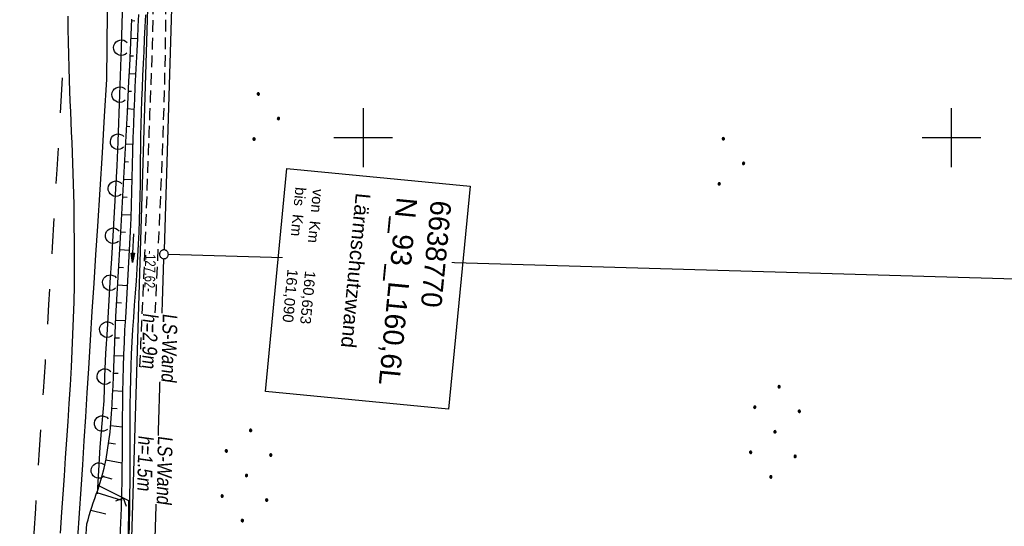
# Model space of a CAD drawing. Extents: x 510932 to 511602, y 463659 to 464636.
# Tile 75 of 81: x 511342 to 511509, y 464434 to 464520. Entities that reach past the tile are written whole.
import ezdxf

# ---------------------------------------------------------------- set-up
doc = ezdxf.new("R2010")
doc.units = 0
doc.header["$LTSCALE"] = 10
doc.header["$MEASUREMENT"] = 0
for name, pattern in [('AUSGEZOGEN', [0]), ('LT00', [0]), ('LT02', [0.4, 0.2, -0.2]), ('LT11', [0.3, 0.2, -0.1])]:
    doc.linetypes.add(name, pattern=pattern)
doc.layers.get('0').update_dxf_attribs({"linetype": 'LT00'})
for name, color, linetype in [('--EK_FBR', 1, 'LT00'), ('--EL_DFK_AB_L', 21, 'LT00'), ('ABSTAND', 8, 'LT00'), ('BW_TEXT_A', 20, 'AUSGEZOGEN'), ('DFK_AB_L', 21, 'LT00'), ('DFK_GZPKT', 250, 'LT00'), ('DFK_KATASTER', 250, 'LT00'), ('DFK_NUTZUNG', 250, 'LT00'), ('LS-WAND_TEXT', 11, 'Continuous'), ('PFEIL', 140, 'AUSGEZOGEN'), ('V104_AFBR_BAB', 250, 'LT00'), ('V104_BOESCH', 250, 'LT00'), ('V104_BOSCHUNG', 250, 'LT00'), ('V104_ERDWEG', 250, 'LT11'), ('V104_GRABEN', 250, 'LT00'), ('V104_LAERM', 11, 'LT00'), ('V104_LD_MARK', 250, 'LT00'), ('V104_LG_MARK', 250, 'LT02'), ('V104_RASTER', 250, 'LT00'), ('V104_ZAUN', 40, 'LT00')]:
    doc.layers.add(name, color=color, linetype=linetype)
doc.styles.add('Beschrift', font='ARIAL.TTF')
doc.styles.get("Standard").update_dxf_attribs({"font": 'ARIAL.TTF'})

# ---------------------------------------------------------------- blocks, each defined once
blk = doc.blocks.new('SYMB7010')
at = {"color": 0, "linetype": 'ByBlock'}
for points in [[(-0.031408, 0.499213), (-0.093728, 0.49134), (-0.15457, 0.475719), (-0.212975, 0.452595), (-0.268021, 0.422333), (-0.31884, 0.385411), (-0.36463, 0.342411), (-0.40467, 0.29401), (-0.438329, 0.240973), (-0.465074, 0.184136), (-0.484486, 0.124395), (-0.496256, 0.062692), (-0.5002, 0)], [(-0.5002, 0), (-0.496256, -0.062692), (-0.484486, -0.124395), (-0.465075, -0.184136), (-0.438329, -0.240973), (-0.404671, -0.29401), (-0.36463, -0.342411), (-0.31884, -0.385411), (-0.268021, -0.422333), (-0.212975, -0.452595), (-0.154571, -0.475719), (-0.093728, -0.49134), (-0.031408, -0.499213), (0.031408, -0.499213)], [(0.5002, 0), (0.496256, 0.062692), (0.484485, 0.124395), (0.465074, 0.184136), (0.438329, 0.240973), (0.40467, 0.29401), (0.36463, 0.342411), (0.31884, 0.385411), (0.268021, 0.422333), (0.212975, 0.452595), (0.15457, 0.475719), (0.093728, 0.49134), (0.031408, 0.499213), (-0.031408, 0.499213)], [(0.031408, -0.499213), (0.093728, -0.491341), (0.15457, -0.475719), (0.212975, -0.452595), (0.268021, -0.422333), (0.31884, -0.385411), (0.36463, -0.342411), (0.404671, -0.294011), (0.438329, -0.240974), (0.465075, -0.184136), (0.484486, -0.124395), (0.496256, -0.062692), (0.500201, 0)]]:
    blk.add_lwpolyline(points, dxfattribs=at)
blk = doc.blocks.new('Ackerland7')
at = {"layer": 'DFK_NUTZUNG', "color": 0, "linetype": 'ByBlock'}
for p, q in [((-4, 3.93), (-4, 3.67)), ((-3.95, 3.63), (-3.95, 3.97)), ((-3.9, 3.99), (-3.9, 3.61)), ((-3.85, 3.6), (-3.85, 4)), ((-3.8, 3.99), (-3.8, 3.61)), ((-3.75, 3.63), (-3.75, 3.97)), ((-3.7, 3.93), (-3.7, 3.67)), ((-3.65, 3.8), (-3.65, 3.8)), ((3.7, 3.93), (3.7, 3.67)), ((3.75, 3.63), (3.75, 3.97)), ((3.8, 3.99), (3.8, 3.61)), ((3.85, 3.6), (3.85, 4)), ((3.9, 3.99), (3.9, 3.61)), ((3.95, 3.63), (3.95, 3.97)), ((4, 3.93), (4, 3.67)), ((4.05, 3.8), (4.05, 3.8)), ((-7.85, 0.13), (-7.85, -0.13)), ((-7.8, -0.17), (-7.8, 0.17)), ((-7.75, 0.19), (-7.75, -0.19)), ((-7.7, -0.2), (-7.7, 0.2)), ((-7.65, 0.19), (-7.65, -0.19)), ((-7.6, -0.17), (-7.6, 0.17)), ((-7.55, 0.13), (-7.55, -0.13)), ((-7.5, 0), (-7.5, 0)), ((-0.15, 0.13), (-0.15, -0.13)), ((-0.1, -0.17), (-0.1, 0.17)), ((-0.05, 0.19), (-0.05, -0.19)), ((0, -0.2), (0, 0.2)), ((0.05, 0.19), (0.05, -0.19)), ((0.1, -0.17), (0.1, 0.17)), ((0.15, 0.13), (0.15, -0.13)), ((0.2, 0), (0.2, 0)), ((7.55, 0.13), (7.55, -0.13)), ((7.6, -0.17), (7.6, 0.17)), ((7.65, 0.19), (7.65, -0.19)), ((7.7, -0.2), (7.7, 0.2)), ((7.75, 0.19), (7.75, -0.19)), ((7.8, -0.17), (7.8, 0.17)), ((7.85, 0.13), (7.85, -0.13)), ((7.9, 0), (7.9, 0)), ((-4, -3.67), (-4, -3.93)), ((-3.95, -3.97), (-3.95, -3.63)), ((-3.9, -3.61), (-3.9, -3.99)), ((-3.85, -4), (-3.85, -3.6)), ((-3.8, -3.61), (-3.8, -3.99)), ((-3.75, -3.97), (-3.75, -3.63)), ((-3.7, -3.67), (-3.7, -3.93)), ((-3.65, -3.8), (-3.65, -3.8)), ((3.7, -3.67), (3.7, -3.93)), ((3.75, -3.97), (3.75, -3.63)), ((3.8, -3.61), (3.8, -3.99)), ((3.85, -4), (3.85, -3.6)), ((3.9, -3.61), (3.9, -3.99)), ((3.95, -3.97), (3.95, -3.63)), ((4, -3.67), (4, -3.93)), ((4.05, -3.8), (4.05, -3.8))]:
    blk.add_line(p, q, dxfattribs=at)
for points in [[(-3.65, 3.8), (-3.67, 3.89), (-3.73, 3.96), (-3.81, 3.99), (-3.89, 3.99), (-3.97, 3.96), (-4.03, 3.89), (-4.05, 3.8), (-4.03, 3.71), (-3.97, 3.64), (-3.89, 3.6), (-3.81, 3.6), (-3.73, 3.64), (-3.67, 3.71), (-3.65, 3.8)], [(4.05, 3.8), (4.03, 3.89), (3.97, 3.96), (3.89, 3.99), (3.81, 3.99), (3.73, 3.96), (3.67, 3.89), (3.65, 3.8), (3.67, 3.71), (3.73, 3.64), (3.81, 3.61), (3.89, 3.61), (3.97, 3.64), (4.03, 3.71), (4.05, 3.8)], [(-7.5, 0), (-7.52, 0.09), (-7.58, 0.16), (-7.66, 0.19), (-7.74, 0.19), (-7.82, 0.16), (-7.88, 0.09), (-7.9, 0)], [(0.2, 0), (0.18, 0.09), (0.12, 0.16), (0.04, 0.19), (-0.04, 0.19), (-0.12, 0.16), (-0.18, 0.09), (-0.2, 0)], [(-0.2, 0), (-0.18, -0.09), (-0.12, -0.16), (-0.04, -0.19), (0.04, -0.19), (0.12, -0.16), (0.18, -0.09), (0.2, 0)], [(7.9, 0), (7.88, 0.09), (7.82, 0.16), (7.74, 0.19), (7.66, 0.19), (7.58, 0.16), (7.52, 0.09), (7.5, 0)], [(7.5, 0), (7.52, -0.09), (7.58, -0.16), (7.66, -0.19), (7.74, -0.19), (7.82, -0.16), (7.88, -0.09), (7.9, 0)], [(-7.9, 0), (-7.88, -0.09), (-7.82, -0.16), (-7.74, -0.19), (-7.66, -0.19), (-7.58, -0.16), (-7.52, -0.09), (-7.5, 0)], [(-3.65, -3.8), (-3.67, -3.71), (-3.73, -3.64), (-3.81, -3.61), (-3.89, -3.61), (-3.97, -3.64), (-4.03, -3.71), (-4.05, -3.8), (-4.03, -3.89), (-3.97, -3.96), (-3.89, -3.99), (-3.81, -3.99), (-3.73, -3.96), (-3.67, -3.89), (-3.65, -3.8)], [(4.05, -3.8), (4.03, -3.71), (3.97, -3.64), (3.89, -3.61), (3.81, -3.61), (3.73, -3.64), (3.67, -3.71), (3.65, -3.8), (3.67, -3.89), (3.73, -3.96), (3.81, -3.99), (3.89, -3.99), (3.97, -3.96), (4.03, -3.89), (4.05, -3.8)]]:
    blk.add_lwpolyline(points, dxfattribs=at)
blk = doc.blocks.new('Ackerland3')
at = {"layer": 'DFK_NUTZUNG', "color": 0, "linetype": 'ByBlock'}
for p, q in [((-0.15, 2.66), (-0.15, 2.4)), ((-0.1, 2.36), (-0.1, 2.7)), ((-0.05, 2.72), (-0.05, 2.34)), ((0, 2.33), (0, 2.73)), ((0.05, 2.72), (0.05, 2.34)), ((0.1, 2.36), (0.1, 2.7)), ((0.15, 2.66), (0.15, 2.4)), ((0.2, 2.53), (0.2, 2.53)), ((-4, -1.14), (-4, -1.4)), ((-3.95, -1.44), (-3.95, -1.1)), ((-3.9, -1.07), (-3.9, -1.46)), ((-3.85, -1.46), (-3.85, -1.07)), ((-3.8, -1.07), (-3.8, -1.46)), ((-3.75, -1.44), (-3.75, -1.1)), ((-3.7, -1.14), (-3.7, -1.4)), ((-3.65, -1.27), (-3.65, -1.26)), ((3.7, -1.14), (3.7, -1.4)), ((3.75, -1.44), (3.75, -1.1)), ((3.8, -1.07), (3.8, -1.46)), ((3.85, -1.46), (3.85, -1.07)), ((3.9, -1.07), (3.9, -1.46)), ((3.95, -1.44), (3.95, -1.1)), ((4, -1.14), (4, -1.4)), ((4.05, -1.27), (4.05, -1.26))]:
    blk.add_line(p, q, dxfattribs=at)
for points in [[(0.2, 2.53), (0.18, 2.62), (0.12, 2.69), (0.04, 2.73), (-0.04, 2.73), (-0.12, 2.69), (-0.18, 2.62), (-0.2, 2.53), (-0.18, 2.45), (-0.12, 2.38), (-0.04, 2.34), (0.04, 2.34), (0.12, 2.38), (0.18, 2.45), (0.2, 2.53)], [(-3.65, -1.27), (-3.67, -1.18), (-3.73, -1.11), (-3.81, -1.07), (-3.89, -1.07), (-3.97, -1.11), (-4.03, -1.18), (-4.05, -1.27)], [(-4.05, -1.27), (-4.03, -1.35), (-3.97, -1.42), (-3.89, -1.46), (-3.81, -1.46), (-3.73, -1.42), (-3.67, -1.35), (-3.65, -1.27)], [(4.05, -1.27), (4.03, -1.18), (3.97, -1.11), (3.89, -1.07), (3.81, -1.07), (3.73, -1.11), (3.67, -1.18), (3.65, -1.27)], [(3.65, -1.27), (3.67, -1.35), (3.73, -1.42), (3.81, -1.46), (3.89, -1.46), (3.97, -1.42), (4.03, -1.35), (4.05, -1.27)]]:
    blk.add_lwpolyline(points, dxfattribs=at)
blk = doc.blocks.new('Pfreil3')
at = {"layer": 'PFEIL'}
blk.add_hatch(color=256, dxfattribs=at).paths.add_polyline_path([(-1.55, 0.27), (-1.55, -0.27), (0, 0)])
for p, q in [((-1.55, 0), (-4.83, 0)), ((-1.55, -0.27), (-1.55, 0.27)), ((-1.55, 0.27), (0, 0)), ((0, 0), (-1.55, -0.27))]:
    blk.add_line(p, q, dxfattribs=at)
blk = doc.blocks.new('SYMB7122')
at = {"color": 0, "linetype": 'ByBlock'}
for points in [[(-0.109975, -0.002365), (-0.106745, 0.026562), (-0.096041, 0.053629), (-0.078613, 0.076941), (-0.055681, 0.094866), (-0.028851, 0.106149), (0, 0.11)], [(0, 0.11), (0.028851, 0.106149), (0.055681, 0.094866), (0.078613, 0.076941), (0.096041, 0.053629), (0.106745, 0.026562), (0.109975, -0.002365)], [(-0.075234, -0.080249), (-0.093647, -0.057708), (-0.105504, -0.031126), (-0.109975, -0.002365)], [(0.109975, -0.002365), (0.105504, -0.031126), (0.093647, -0.057708), (0.075234, -0.080249)]]:
    blk.add_lwpolyline(points, dxfattribs=at)
blk = doc.blocks.new('SYMB0024')
at = {"color": 0, "linetype": 'ByBlock'}
for p, q in [((-0.5, 0.5), (0, 0)), ((0, 0), (0.5, 0.5))]:
    blk.add_line(p, q, dxfattribs=at)

msp = doc.modelspace()

# ---------------------------------------------------------------- linework, layer by layer
at = {"layer": '--EK_FBR'}
msp.add_lwpolyline([(511356.78, 464550.19), (511356.39, 464509.86), (511356, 464503.63), (511355.62, 464497.4), (511355.22, 464491.17), (511354.83, 464484.93), (511354.53, 464480.1), (511354.22, 464475.26), (511353.91, 464470.42), (511353.6, 464465.58), (511353.3, 464460.74), (511353.04, 464456.64), (511352.79, 464452.54), (511352.53, 464448.45), (511352.28, 464444.35), (511352.01, 464440.25), (511351.75, 464436.15), (511351.46, 464431.94)], dxfattribs=at)
at = {"layer": 'DFK_AB_L'}
msp.add_line((511359.75, 464402.22), (511363.62, 464528.28), dxfattribs=at)
at = {"layer": 'DFK_KATASTER'}
for p, q in [((511367.62, 464528.27), (511366.16, 464480.92)), ((511591.92, 464473.59), (511366.89, 464480.15)), ((511364.49, 464426.62), (511366.12, 464479.42))]:
    msp.add_line(p, q, dxfattribs=at)
at = {"layer": 'V104_AFBR_BAB'}
msp.add_lwpolyline([(511356.78, 464550.19), (511356.39, 464509.86), (511356, 464503.63), (511355.62, 464497.4), (511355.22, 464491.17), (511354.83, 464484.93), (511354.53, 464480.1), (511354.22, 464475.26), (511353.91, 464470.42), (511353.6, 464465.58), (511353.3, 464460.74), (511353.04, 464456.64), (511352.79, 464452.54), (511352.53, 464448.45), (511352.28, 464444.35), (511352.01, 464440.25), (511351.75, 464436.15), (511351.46, 464431.94)], dxfattribs=at)
at = {"layer": 'V104_BOESCH'}
msp.add_lwpolyline([(511351.52, 464410.89), (511353.06, 464434.33), (511353.25, 464435.05), (511353.45, 464435.76), (511353.66, 464436.48), (511353.88, 464437.19), (511354.12, 464437.92), (511354.37, 464438.64), (511354.63, 464439.37), (511354.89, 464440.09), (511355.14, 464440.82), (511355.59, 464442.31), (511355.97, 464443.81), (511356.3, 464445.33), (511356.57, 464446.86), (511356.8, 464448.4), (511356.98, 464449.95), (511357.13, 464451.51), (511357.25, 464453.07), (511357.35, 464454.64), (511357.42, 464456.22), (511357.49, 464457.79), (511357.54, 464459.37), (511357.6, 464460.94), (511357.72, 464463.84), (511357.85, 464466.72), (511357.99, 464469.6), (511358.14, 464472.47), (511358.3, 464475.34), (511358.47, 464478.2), (511358.64, 464481.07), (511358.8, 464483.93), (511359.03, 464488), (511359.26, 464492.07), (511359.48, 464496.15), (511359.7, 464500.23), (511359.92, 464504.31), (511360.06, 464506.95), (511360.19, 464509.58), (511360.32, 464512.22), (511360.45, 464514.86), (511360.56, 464517.5), (511360.67, 464520.14)], dxfattribs=at)
at = {"layer": 'V104_BOSCHUNG'}
for p, q in [((511360.66, 464519.9), (511361.21, 464519.88)), ((511360.54, 464516.91), (511361.62, 464516.86)), ((511360.4, 464513.91), (511360.94, 464513.89)), ((511360.26, 464510.92), (511361.31, 464510.87)), ((511360.11, 464507.92), (511360.64, 464507.9)), ((511359.95, 464504.93), (511361.03, 464504.87)), ((511359.79, 464501.94), (511360.36, 464501.9)), ((511359.63, 464498.94), (511360.84, 464498.87)), ((511359.47, 464495.95), (511360.12, 464495.91)), ((511359.31, 464492.95), (511360.69, 464492.87)), ((511359.14, 464489.96), (511359.88, 464489.91)), ((511358.98, 464486.96), (511360.51, 464486.87)), ((511358.8, 464483.97), (511359.6, 464483.92)), ((511358.63, 464480.97), (511360.25, 464480.87)), ((511358.45, 464477.98), (511359.27, 464477.92)), ((511358.28, 464474.98), (511359.91, 464474.88)), ((511358.12, 464471.98), (511358.92, 464471.94)), ((511357.96, 464468.98), (511359.55, 464468.9)), ((511357.81, 464465.98), (511358.6, 464465.94)), ((511357.68, 464462.98), (511359.26, 464462.91)), ((511357.57, 464459.98), (511358.36, 464459.95)), ((511357.45, 464456.99), (511359.1, 464456.91)), ((511357.31, 464454.01), (511358.19, 464453.95)), ((511357.09, 464451.05), (511359.04, 464450.86)), ((511356.76, 464448.12), (511357.89, 464447.96)), ((511356.28, 464445.24), (511359, 464444.7)), ((511355.63, 464442.45), (511357.3, 464441.99)), ((511354.74, 464439.67), (511358.9, 464438.37)), ((511353.71, 464436.65), (511356.25, 464436.04))]:
    msp.add_line(p, q, dxfattribs=at)
at = {"layer": 'V104_ERDWEG', "flags": 128}
msp.add_lwpolyline([(511364.14, 464460.92), (511363.09, 464460.92), (511362.05, 464461.03)], dxfattribs=at)
at = {"layer": 'V104_GRABEN'}
for points in [[(511361.81, 464520.96), (511361.72, 464518.91), (511361.62, 464516.85), (511361.52, 464514.79), (511361.41, 464512.73), (511361.3, 464510.68), (511361.2, 464508.62), (511361.11, 464506.56), (511361.02, 464504.5), (511360.94, 464502.23), (511360.87, 464499.95), (511360.81, 464497.67), (511360.75, 464495.4), (511360.69, 464493.12), (511360.64, 464490.84), (511360.57, 464488.57), (511360.49, 464486.29), (511360.4, 464484.02), (511360.31, 464481.93), (511360.2, 464479.84), (511360.08, 464477.75), (511359.95, 464475.66), (511359.83, 464473.57), (511359.7, 464471.48), (511359.58, 464469.39), (511359.46, 464467.31), (511359.36, 464465.22), (511359.27, 464463.13), (511359.19, 464461.04), (511359.14, 464458.89), (511359.1, 464456.74), (511359.07, 464454.58), (511359.05, 464452.43), (511359.04, 464450.28), (511359.03, 464448.13), (511359.02, 464445.98), (511359, 464443.83), (511358.97, 464441.67), (511358.92, 464439.52), (511358.85, 464437.01), (511358.76, 464434.5), (511358.66, 464432)], [(511360.23, 464432.02), (511360.29, 464434.42), (511360.34, 464436.82), (511360.37, 464439.22), (511360.39, 464441.41), (511360.4, 464443.6), (511360.4, 464445.79), (511360.4, 464447.99), (511360.4, 464450.18), (511360.4, 464452.37), (511360.42, 464454.56), (511360.45, 464456.75), (511360.49, 464458.94), (511360.56, 464461.13), (511360.65, 464463.21), (511360.76, 464465.28), (511360.88, 464467.36), (511361.02, 464469.43), (511361.16, 464471.5), (511361.3, 464473.57), (511361.45, 464475.65), (511361.58, 464477.72), (511361.71, 464479.79), (511361.83, 464481.87), (511361.92, 464483.94), (511362, 464485.98), (511362.05, 464488.01), (511362.1, 464490.05), (511362.13, 464492.09), (511362.16, 464494.13), (511362.18, 464496.16), (511362.2, 464498.2), (511362.24, 464500.24), (511362.27, 464502.28), (511362.33, 464504.31), (511362.39, 464506.38), (511362.47, 464508.46), (511362.56, 464510.53), (511362.66, 464512.6), (511362.76, 464514.67), (511362.86, 464516.74), (511362.96, 464518.82), (511363.05, 464520.89)]]:
    msp.add_lwpolyline(points, dxfattribs=at)
at = {"layer": 'V104_LAERM'}
for p, q in [((511358.9, 464515.3), (511359.17, 464523.3)), ((511358.63, 464507.31), (511358.9, 464515.3)), ((511358.35, 464499.31), (511358.63, 464507.31)), ((511357.5, 464483.33), (511357.98, 464491.32)), ((511354.87, 464439.42), (511355.09, 464443.41))]:
    msp.add_line(p, q, dxfattribs=at)
for points in [[(511357.98, 464491.32), (511358.21, 464495.19), (511358.35, 464499.31)], [(511357.02, 464475.35), (511357.26, 464479.45), (511357.5, 464483.33)], [(511356.52, 464467.36), (511356.79, 464471.37), (511357.02, 464475.35)], [(511356.1, 464459.38), (511356.24, 464463.32), (511356.52, 464467.36)], [(511355.64, 464451.39), (511355.96, 464455.25), (511356.1, 464459.38)], [(511355.09, 464443.41), (511355.3, 464447.4), (511355.64, 464451.39)]]:
    msp.add_lwpolyline(points, dxfattribs=at)
at = {"layer": 'V104_LD_MARK'}
msp.add_lwpolyline([(511349.78, 464520.66), (511349.81, 464518.47), (511349.85, 464516.28), (511349.9, 464514.1), (511349.95, 464511.91), (511350.03, 464509.73), (511350.09, 464507.97), (511350.17, 464506.21), (511350.25, 464504.46), (511350.33, 464502.7), (511350.4, 464500.94), (511350.48, 464499.19), (511350.61, 464495.66), (511350.72, 464492.14), (511350.8, 464488.61), (511350.85, 464485.08), (511350.88, 464482.52), (511350.9, 464479.96), (511350.89, 464477.4), (511350.86, 464474.84), (511350.81, 464472.06), (511350.73, 464469.29), (511350.62, 464466.52), (511350.5, 464463.75), (511350.36, 464460.98), (511350.18, 464457.9), (511350, 464454.81), (511349.8, 464451.73), (511349.59, 464448.65), (511349.37, 464445.57), (511349.16, 464442.49), (511348.94, 464439.4), (511348.72, 464436.32), (511348.48, 464432.74)], dxfattribs=at)
at = {"layer": 'V104_LG_MARK', "ltscale": 3, "flags": 128}
msp.add_lwpolyline([(511335.74, 464324.67), (511336.1, 464329.09), (511336.47, 464333.51), (511336.83, 464337.93), (511337.19, 464342.35), (511337.66, 464348.21), (511338.13, 464354.07), (511338.59, 464359.93), (511339.06, 464365.8), (511339.65, 464373.34), (511340.24, 464380.88), (511340.83, 464388.42), (511341.14, 464392.35), (511341.44, 464396.29), (511341.75, 464400.22), (511342.05, 464404.15), (511342.34, 464408.08), (511342.63, 464412.02), (511342.93, 464416.17), (511343.22, 464420.32), (511343.5, 464424.48), (511343.79, 464428.63), (511344.06, 464432.78), (511344.34, 464436.94), (511344.68, 464441.92), (511345.01, 464446.9), (511345.34, 464451.89), (511345.67, 464456.87), (511345.99, 464461.85), (511346.3, 464466.74), (511346.6, 464471.62), (511346.9, 464476.51), (511347.2, 464481.4), (511347.49, 464486.28), (511347.99, 464494.6), (511348.49, 464502.92), (511348.98, 464511.23)], dxfattribs=at)
at = {"layer": 'V104_RASTER'}
for p, q in [((511400, 464505), (511400, 464495)), ((511500, 464495), (511500, 464505)), ((511395, 464500), (511405, 464500)), ((511495, 464500), (511505, 464500))]:
    msp.add_line(p, q, dxfattribs=at)
at = {"layer": 'V104_ZAUN'}
msp.add_line((511359.29, 464438.7), (511354.95, 464440.86), dxfattribs=at)
msp.add_lwpolyline([(511360.07, 464424.25), (511360.17, 464438.27), (511359.29, 464438.7)], dxfattribs=at)

# ---------------------------------------------------------------- block references
at = {"layer": 'DFK_GZPKT', "xscale": 1.500000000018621, "yscale": 1.5, "zscale": 1.5, "rotation": 264.7377099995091}
msp.add_blockref('SYMB7010', (511366.14, 464480.17), dxfattribs=at)
at = {"layer": 'DFK_NUTZUNG', "rotation": 264.7376999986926}
for name, p in [('Ackerland3', (511383.08, 464503.48)), ('Ackerland3', (511462.12, 464495.86)), ('Ackerland7', (511469.99, 464449.99)), ('Ackerland7', (511380.17, 464442.56))]:
    msp.add_blockref(name, p, dxfattribs=at)
at = {"layer": 'PFEIL', "rotation": 267.4953470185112}
msp.add_blockref('Pfreil3', (511360.8, 464478.8), dxfattribs=at)
at = {"layer": 'V104_LAERM', "yscale": 12, "zscale": 12}
for p, xscale, rotation in [((511358.9, 464515.3), 12.00000000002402, 88.0438800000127), ((511358.63, 464507.31), 12.00000000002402, 88.0438800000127), ((511358.35, 464499.31), 12.00000000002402, 88.0438800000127), ((511357.98, 464491.32), 12.00000000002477, 86.54886000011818), ((511357.5, 464483.33), 12.00000000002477, 86.54886000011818), ((511357.02, 464475.35), 12.00000000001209, 86.6468200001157), ((511356.52, 464467.36), 12.00000000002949, 86.09054999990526), ((511356.1, 464459.38), 12.00000000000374, 88.01248000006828), ((511355.64, 464451.39), 11.9999999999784, 85.22659000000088), ((511355.09, 464443.41), 11.99999999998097, 86.88834000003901)]:
    msp.add_blockref('SYMB7122', p, dxfattribs=dict(at, xscale=xscale, rotation=rotation))
at = {"layer": 'V104_ZAUN', "xscale": 2.0999999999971, "yscale": 2.099999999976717, "zscale": 2.1, "rotation": 153.612839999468}
msp.add_blockref('SYMB0024', (511359.29, 464438.7), dxfattribs=at)

# ---------------------------------------------------------------- texts
at = {"layer": 'ABSTAND', "width": 0.75}
msp.add_text(' -127.62-', height=1.8, rotation=-91.756, dxfattribs=at).set_placement((511363.01, 464481.36))

# ---------------------------------------------------------------- next in the draw order: texts
at = {"layer": 'BW_TEXT_A', "insert": (511415.02, 464489.1), "char_height": 2, "width": 32.428, "attachment_point": 1, "rotation": 264.4992, "style": 'Beschrift', "bg_fill": 3, "box_fill_scale": 1.5, "bg_fill_color": 256, "bg_fill_transparency": 3933872}
msp.add_mtext('\\pt10,14;{\\Funir_o|c0;\\H1.75x;6638770}\\P\\ptz;{\\H1.75x;N_93_L160,6L\\W0.8;\\P\\H0.3714x;\\W1;\\P\\H1.924x;Lärmschutzwand\\P\\H0.1999x;\\P\\H3.602x;\\P\\pt14;von  Km^I160,653\\Pbis  Km^I161,090}', dxfattribs=at)
at = {"layer": 'LS-WAND_TEXT', "insert": (511361.75, 464449.42), "char_height": 2.5, "attachment_point": 7, "rotation": 268.8896, "line_spacing_factor": 0.8, "style": 'Beschrift', "bg_fill": 3, "box_fill_scale": 1, "bg_fill_color": 256, "bg_fill_transparency": 7190816}
msp.add_mtext('{\\Q7;\\W0.8;LS-Wand\\Ph=1.5m}', dxfattribs=at)

# ---------------------------------------------------------------- next in the draw order: linework, layer by layer
at = {"layer": '--EL_DFK_AB_L'}
msp.add_line((511359.75, 464402.22), (511363.62, 464528.28), dxfattribs=at)
at = {"layer": 'BW_TEXT_A'}
msp.add_lwpolyline([(511418.18, 464491.76), (511414.52, 464453.83), (511383.4, 464456.83), (511387.05, 464494.76)], close=True, dxfattribs=at)
at = {"layer": 'V104_ERDWEG', "flags": 128}
for points in [[(511362.05, 464461.03), (511362.23, 464464.86), (511362.4, 464468.69), (511362.57, 464472.53), (511362.74, 464476.36), (511362.9, 464480.2), (511363.05, 464484.03), (511363.17, 464487.38), (511363.29, 464490.72), (511363.4, 464494.07), (511363.52, 464497.41), (511363.64, 464500.75), (511363.76, 464504.09), (511363.86, 464506.45), (511363.95, 464508.8), (511364.04, 464511.15), (511364.12, 464513.5), (511364.2, 464515.86), (511364.26, 464518.21), (511364.3, 464520.57), (511364.32, 464522.93), (511364.31, 464525.59), (511364.28, 464528.26), (511364.21, 464530.93), (511364.13, 464533.59), (511364.02, 464536.25), (511363.89, 464538.9), (511363.75, 464541.54), (511363.64, 464543.39), (511363.52, 464545.24), (511363.4, 464547.09), (511363.29, 464548.94), (511363.17, 464550.79), (511363.07, 464552.65), (511362.97, 464554.52), (511362.88, 464556.41), (511362.81, 464558.31), (511362.75, 464560.23), (511362.73, 464561.2), (511362.72, 464562.17), (511362.74, 464563.14), (511362.78, 464564.09), (511362.87, 464565.04), (511363.01, 464565.97), (511363.21, 464566.87), (511363.48, 464567.75), (511363.83, 464568.6), (511364.29, 464569.46), (511364.84, 464570.29), (511365.46, 464571.06), (511366.17, 464571.8), (511366.93, 464572.48), (511367.75, 464573.11), (511368.61, 464573.7), (511369.51, 464574.23), (511370.43, 464574.7), (511371.38, 464575.12), (511372.5, 464575.54), (511373.63, 464575.89), (511374.77, 464576.17), (511375.92, 464576.39), (511377.08, 464576.56), (511378.25, 464576.69), (511379.42, 464576.79), (511380.59, 464576.85), (511381.77, 464576.9), (511382.94, 464576.93), (511384.12, 464576.96), (511386.17, 464577.01), (511388.22, 464577.07), (511390.27, 464577.12), (511392.31, 464577.17), (511394.35, 464577.21), (511396.39, 464577.25), (511398.43, 464577.27), (511400.48, 464577.27), (511402.78, 464577.26), (511405.09, 464577.22), (511407.4, 464577.16), (511409.71, 464577.09), (511412.02, 464577.01), (511414.33, 464576.92), (511416.64, 464576.82), (511418.95, 464576.72), (511421.26, 464576.63), (511423.57, 464576.54), (511426.02, 464576.45), (511428.47, 464576.37), (511430.92, 464576.3), (511433.37, 464576.23), (511435.81, 464576.16), (511438.26, 464576.09), (511440.71, 464576.01), (511443.16, 464575.93), (511445.99, 464575.82), (511448.81, 464575.7), (511451.64, 464575.56), (511454.47, 464575.39), (511457.29, 464575.21), (511460.11, 464575), (511462.93, 464574.76), (511465.75, 464574.5), (511467.88, 464574.27), (511470.01, 464574.03), (511472.14, 464573.78), (511474.27, 464573.51), (511476.4, 464573.24), (511478.53, 464572.96), (511480.65, 464572.68)], [(511480.7, 464569.87), (511478.52, 464570.19), (511476.34, 464570.5), (511474.16, 464570.81), (511471.98, 464571.1), (511469.79, 464571.39), (511467.61, 464571.66), (511465.42, 464571.91), (511462.66, 464572.2), (511459.89, 464572.46), (511457.12, 464572.69), (511454.35, 464572.9), (511451.58, 464573.08), (511448.81, 464573.25), (511446.04, 464573.4), (511443.26, 464573.54), (511439.95, 464573.69), (511436.65, 464573.83), (511433.34, 464573.95), (511430.03, 464574.07), (511426.72, 464574.18), (511423.41, 464574.29), (511420.14, 464574.38), (511416.87, 464574.48), (511413.59, 464574.56), (511410.32, 464574.64), (511407.05, 464574.7), (511403.79, 464574.76), (511400.53, 464574.79), (511398.19, 464574.81), (511395.86, 464574.82), (511393.52, 464574.82), (511391.18, 464574.81), (511388.83, 464574.8), (511386.47, 464574.78), (511384.09, 464574.76), (511382.94, 464574.75), (511381.79, 464574.73), (511380.63, 464574.69), (511379.49, 464574.63), (511378.34, 464574.53), (511377.21, 464574.39), (511376.08, 464574.21), (511374.97, 464573.97), (511373.88, 464573.66), (511372.8, 464573.28), (511371.74, 464572.82), (511370.91, 464572.39), (511370.09, 464571.9), (511369.31, 464571.35), (511368.58, 464570.75), (511367.9, 464570.11), (511367.28, 464569.41), (511366.74, 464568.68), (511366.28, 464567.89), (511365.92, 464567.12), (511365.65, 464566.32), (511365.43, 464565.48), (511365.28, 464564.63), (511365.17, 464563.76), (511365.1, 464562.88), (511365.07, 464561.98), (511365.06, 464561.08), (511365.06, 464560.19), (511365.09, 464558.43), (511365.15, 464556.69), (511365.22, 464554.96), (511365.31, 464553.25), (511365.41, 464551.54), (511365.52, 464549.85), (511365.63, 464548.16), (511365.74, 464546.47), (511365.86, 464544.79), (511365.96, 464543.1), (511366.06, 464541.41), (511366.17, 464539.11), (511366.26, 464536.81), (511366.33, 464534.5), (511366.37, 464532.18), (511366.41, 464529.86), (511366.43, 464527.54), (511366.43, 464525.22), (511366.43, 464522.89), (511366.4, 464519.11), (511366.35, 464515.34), (511366.27, 464511.57), (511366.18, 464507.8), (511366.07, 464504.03), (511365.96, 464500.67), (511365.84, 464497.31), (511365.7, 464493.94), (511365.56, 464490.58), (511365.41, 464487.22), (511365.25, 464483.85), (511365.04, 464479.27), (511364.82, 464474.68), (511364.59, 464470.09), (511364.37, 464465.5), (511364.14, 464460.92)]]:
    msp.add_lwpolyline(points, dxfattribs=at)

# ---------------------------------------------------------------- next in the draw order: texts
at = {"layer": 'LS-WAND_TEXT', "insert": (511362.57, 464470.21), "char_height": 2.5, "attachment_point": 7, "rotation": 268.8896, "line_spacing_factor": 0.8, "style": 'Beschrift', "bg_fill": 3, "box_fill_scale": 1, "bg_fill_color": 256, "bg_fill_transparency": 7190816}
msp.add_mtext('{\\Q7;\\W0.8;LS-Wand\\Ph=2.9m}', dxfattribs=at)

doc.saveas('drawing.dxf')
